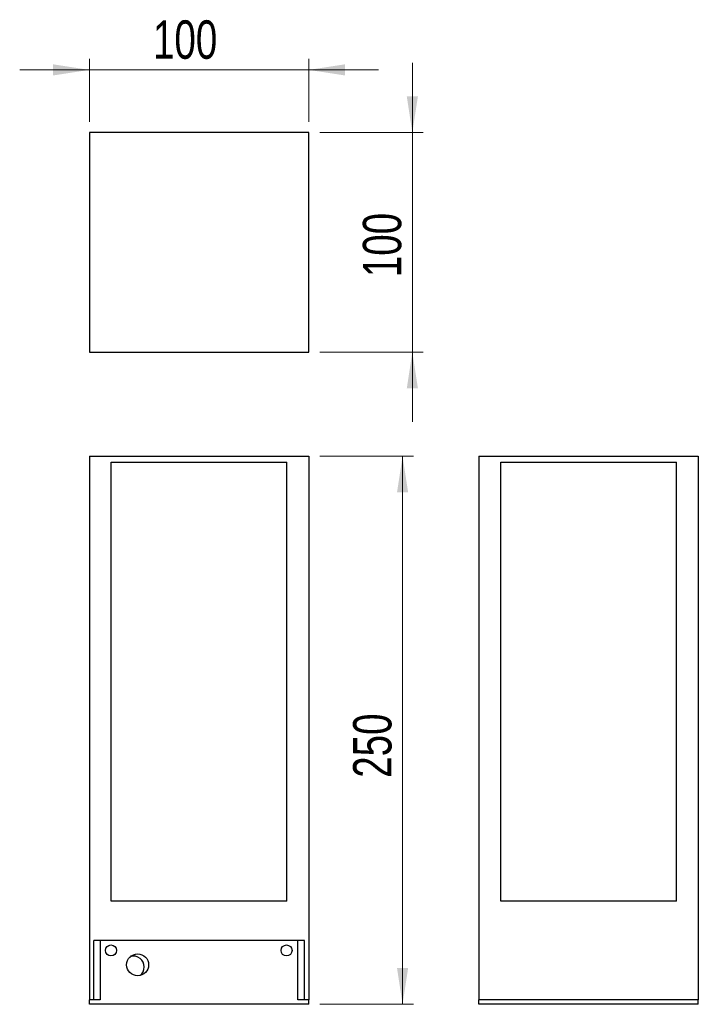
# Model space of a CAD drawing. Header units: millimetres. Extents: x 72.1 to 134, y 123.9 to 213.6.
import ezdxf

# ---------------------------------------------------------------- set-up
doc = ezdxf.new("R2010")
doc.units = ezdxf.units.MM
doc.styles.add('SLDTEXTSTYLE0', font='TXT', dxfattribs={"width": 0.75})
doc.dimstyles.new('SLDDIMSTYLE0', dxfattribs={"dimtxt": 3.5, "dimasz": 3.302, "dimexe": 0, "dimexo": 0.0625, "dimgap": 0.875, "dimtad": 1, "dimdec": 0, "dimlfac": 5, "dimrnd": 1e-09, "dimzin": 12, "dimdsep": 46, "dimtxsty": 'SLDTEXTSTYLE0', "dimsah": 1, "dimcen": 0.09, "dimadec": 0, "dimazin": 3, "dimtfac": 1, "dimtdec": 0, "dimtofl": 0, "dimtmove": 0, "dimatfit": 3, "dimfxl": 0, "dimfrac": 2, "dimtolj": 1, "dimtzin": 12, "dimarcsym": 0})
doc.dimstyles.new('SLDDIMSTYLE1', dxfattribs={"dimtxt": 3.5, "dimasz": 3.302, "dimexe": 0, "dimexo": 0.0625, "dimgap": 0.875, "dimtad": 1, "dimlfac": 5, "dimrnd": 1e-09, "dimzin": 12, "dimdsep": 46, "dimtxsty": 'SLDTEXTSTYLE0', "dimsah": 1, "dimcen": 0.09, "dimadec": 0, "dimazin": 3, "dimtfac": 1, "dimtmove": 0, "dimatfit": 0, "dimfxl": 0, "dimfrac": 2, "dimtolj": 1, "dimtzin": 12, "dimarcsym": 0})

# ---------------------------------------------------------------- blocks, each defined once
blk = doc.blocks.new('_D')
at = {"color": 7, "linetype": 'Continuous', "lineweight": 18}
for p, q in [((99.478, 173.796), (108.03, 173.796)), ((107.03, 173.796), (107.03, 123.856)), ((99.478, 123.856), (108.03, 123.856))]:
    blk.add_line(p, q, dxfattribs=at)
for points in [[(107.03, 173.796), (106.522, 170.494), (107.538, 170.494)], [(107.03, 123.856), (107.538, 127.158), (106.522, 127.158)]]:
    blk.add_solid(points, dxfattribs=at)
at = {"color": 7, "linetype": 'Continuous', "lineweight": 18, "insert": (102.518, 144.496), "char_height": 3.5, "attachment_point": 1, "rotation": 90, "style": 'SLDTEXTSTYLE0'}
blk.add_mtext('250', dxfattribs=at)
blk = doc.blocks.new('_D_1')
at = {"color": 7, "linetype": 'Continuous', "lineweight": 18}
for p, q in [((107.921, 203.278), (107.921, 209.628)), ((99.478, 203.278), (108.921, 203.278)), ((107.921, 183.278), (107.921, 203.278)), ((99.478, 183.278), (108.921, 183.278)), ((107.921, 183.278), (107.921, 176.928))]:
    blk.add_line(p, q, dxfattribs=at)
for points in [[(107.921, 203.278), (108.429, 206.58), (107.413, 206.58)], [(107.921, 183.278), (107.413, 179.976), (108.429, 179.976)]]:
    blk.add_solid(points, dxfattribs=at)
at = {"color": 7, "linetype": 'Continuous', "lineweight": 18, "insert": (103.409, 190.11), "char_height": 3.5, "attachment_point": 1, "rotation": 90, "style": 'SLDTEXTSTYLE0'}
blk.add_mtext('100', dxfattribs=at)
blk = doc.blocks.new('_D_2')
at = {"color": 7, "linetype": 'Continuous', "lineweight": 18}
for p, q in [((78.478, 204.278), (78.478, 209.996)), ((98.478, 204.278), (98.478, 209.996)), ((78.478, 208.996), (72.128, 208.996)), ((98.478, 208.996), (78.478, 208.996)), ((98.478, 208.996), (104.828, 208.996))]:
    blk.add_line(p, q, dxfattribs=at)
for points in [[(78.478, 208.996), (75.176, 209.504), (75.176, 208.488)], [(98.478, 208.996), (101.78, 208.488), (101.78, 209.504)]]:
    blk.add_solid(points, dxfattribs=at)
at = {"color": 7, "linetype": 'Continuous', "lineweight": 18, "insert": (84.281, 213.508), "char_height": 3.5, "attachment_point": 1, "style": 'SLDTEXTSTYLE0'}
blk.add_mtext('100', dxfattribs=at)

msp = doc.modelspace()

# ---------------------------------------------------------------- linework, layer by layer
at = {"color": 7, "linetype": 'Continuous', "lineweight": 25}
for p, q in [((78.4776, 203.2781), (78.4776, 183.2781)), ((98.4776, 203.2781), (78.4776, 203.2781)), ((98.4776, 183.2781), (98.4776, 203.2781)), ((78.4776, 183.2781), (98.4776, 183.2781)), ((78.4776, 173.7957), (78.4776, 124.2557)), ((78.4776, 173.7957), (98.4776, 173.7957)), ((80.4776, 173.2557), (96.4776, 173.2557)), ((80.4776, 133.2557), (80.4776, 173.2557)), ((96.4776, 133.2557), (96.4776, 173.2557)), ((98.4776, 173.7957), (98.4776, 124.2557)), ((113.9884, 173.7957), (133.9884, 173.7957)), ((113.9884, 173.7957), (113.9884, 124.2557)), ((115.9884, 173.2557), (131.9884, 173.2557)), ((115.9884, 133.2557), (115.9884, 173.2557)), ((131.9884, 133.2557), (131.9884, 173.2557)), ((133.9884, 173.7957), (133.9884, 124.2557)), ((96.4776, 133.2557), (80.4776, 133.2557)), ((131.9884, 133.2557), (115.9884, 133.2557)), ((78.8776, 124.2557), (78.8776, 129.6557)), ((98.0776, 129.6557), (78.8776, 129.6557)), ((79.4776, 129.6557), (79.4776, 124.2557)), ((97.4776, 129.6557), (79.4776, 129.6557)), ((97.4776, 124.2557), (97.4776, 129.6557)), ((98.0776, 124.2557), (98.0776, 129.6557)), ((78.4776, 123.8557), (78.4776, 124.2557)), ((79.4776, 124.2557), (78.4776, 124.2557)), ((78.8776, 124.2557), (78.4776, 124.2557)), ((98.4776, 123.8557), (78.4776, 123.8557)), ((98.4776, 124.2557), (97.4776, 124.2557)), ((98.4776, 124.2557), (98.0776, 124.2557)), ((98.4776, 123.8557), (98.4776, 124.2557)), ((113.9884, 123.8557), (113.9884, 124.2557)), ((133.9884, 124.2557), (113.9884, 124.2557)), ((133.9884, 123.8557), (113.9884, 123.8557)), ((133.9884, 123.8557), (133.9884, 124.2557))]:
    msp.add_line(p, q, dxfattribs=at)
for centre, radius in [((80.4512, 128.7621), 0.5), ((96.4512, 128.7623), 0.5), ((82.8776, 127.4557), 1)]:
    msp.add_circle(centre, radius, dxfattribs=at)
for start, end in [(0, 103.644085), (309.486018, 0)]:
    msp.add_arc((82.4776, 127.2557), 1, start, end, dxfattribs=at)

# ---------------------------------------------------------------- dimensions: what is measured, and where the dimension line sits
at = {"color": 7, "linetype": 'Continuous', "lineweight": 18}
dim = msp.add_linear_dim(base=(78.4776, 208.9959), p1=(98.4776, 203.2781), p2=(78.4776, 203.2781), dimstyle='SLDDIMSTYLE1', dxfattribs=at)
dim.commit()
dim.dimension.update_dxf_attribs({"geometry": '_D_2', "text_midpoint": (88.1598, 208.9959), "dimtype": 160})
for base, p1, p2, dimstyle, picture, middle in [((107.9211, 203.2781), (98.4776, 183.2781), (98.4776, 203.2781), 'SLDDIMSTYLE1', '_D_1', (107.9211, 193.9892)), ((107.0297, 123.8557), (98.4776, 173.7957), (98.4776, 123.8557), 'SLDDIMSTYLE0', '_D', (107.0297, 148.3748))]:
    dim = msp.add_linear_dim(base=base, p1=p1, p2=p2, angle=90, dimstyle=dimstyle, dxfattribs=at)
    dim.commit()
    dim.dimension.update_dxf_attribs({"geometry": picture, "text_midpoint": middle, "dimtype": 160})

doc.saveas('drawing.dxf')
